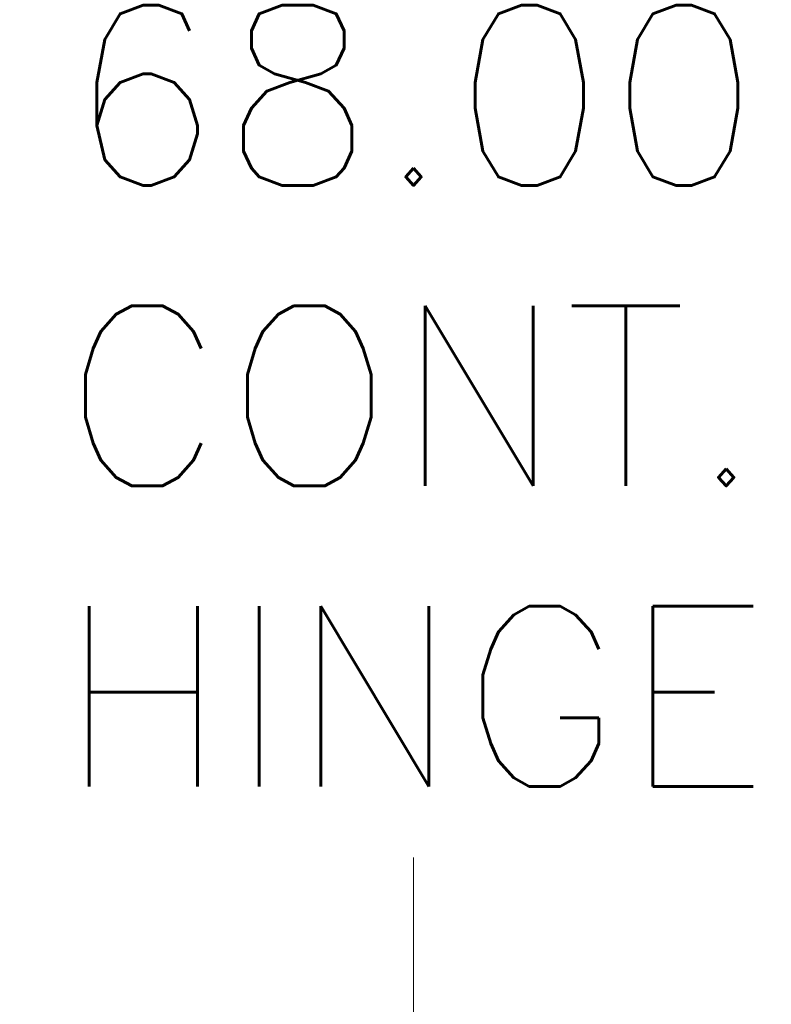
# Model space of a CAD drawing. Header units: inches. Extents: x 14 to 423, y 12 to 263.
# Tile 33 of 124: x 49 to 57, y 157 to 169. Entities that reach past the tile are written whole.
import ezdxf

# ---------------------------------------------------------------- set-up
doc = ezdxf.new("R2010")
doc.units = ezdxf.units.IN
doc.header["$LTSCALE"] = 26
doc.header["$MEASUREMENT"] = 0
doc.layers.add('Dimension (ANSI)', color=7, linetype='Continuous', lineweight=5)
doc.styles.add('ROMANS', font='romans.shx')
doc.dimstyles.new('Default (ANSI)', dxfattribs={"dimscale": 26, "dimtxt": 0.08, "dimasz": 0.098425, "dimexe": 0.125, "dimexo": 0.0625, "dimgap": 0.031496, "dimtad": 0, "dimtih": 1, "dimtoh": 1, "dimrnd": 1e-08, "dimzin": 0, "dimdsep": 46, "dimtxsty": 'ROMANS', "dimcen": 0.09, "dimdle": 0.393701, "dimclrd": 256, "dimclre": 256, "dimclrt": 256, "dimadec": 0, "dimazin": 0, "dimtfac": 1.25, "dimtofl": 0, "dimtmove": 0, "dimatfit": 3, "dimfxl": 1, "dimtolj": 1, "dimtzin": 0, "dimlwd": -1, "dimlwe": -1, "dimarcsym": 0})

# ---------------------------------------------------------------- blocks, each defined once
blk = doc.blocks.new('*D14')
at = {"layer": 'Defpoints', "color": 0, "transparency": 16777216}
for p in [(40.362, 198.483), (40.362, 130.483), (53.263, 130.483)]:
    blk.add_point(p, dxfattribs=at)
at = {"layer": 'Dimension (ANSI)', "transparency": 16777216}
for p, q in [((41.987, 198.483), (56.513, 198.483)), ((53.263, 195.924), (53.263, 169.808)), ((53.263, 133.042), (53.263, 159.157)), ((41.987, 130.483), (56.513, 130.483))]:
    blk.add_line(p, q, dxfattribs=at)
for points in [[(52.836, 195.924), (53.689, 195.924), (53.263, 198.483)], [(52.836, 133.042), (53.689, 133.042), (53.263, 130.483)]]:
    blk.add_solid(points, dxfattribs=at)
at = {"layer": 'Dimension (ANSI)', "transparency": 16777216, "insert": (53.263, 164.483), "char_height": 2.08, "attachment_point": 5, "style": 'ROMANS'}
blk.add_mtext('\\A1;68.00{\\PCONT.\\PHINGE}', dxfattribs=at)

msp = doc.modelspace()

# ---------------------------------------------------------------- dimensions: what is measured, and where the dimension line sits
at = {"layer": 'Dimension (ANSI)'}
dim = msp.add_linear_dim(base=(53.2627, 130.4826), p1=(40.3619, 198.4826), p2=(40.3619, 130.4826), angle=90, text='<>{\\PCONT.\\PHINGE}', dimstyle='Default (ANSI)', override={"dimdec": 2, "dimtp": 0, "dimtm": 0, "dimtdec": 2, "dimatfit": 1}, dxfattribs=at)
dim.commit()
dim.dimension.update_dxf_attribs({"geometry": '*D14', "text_midpoint": (53.2627, 164.4826), "dimtype": 160})

doc.saveas('drawing.dxf')
